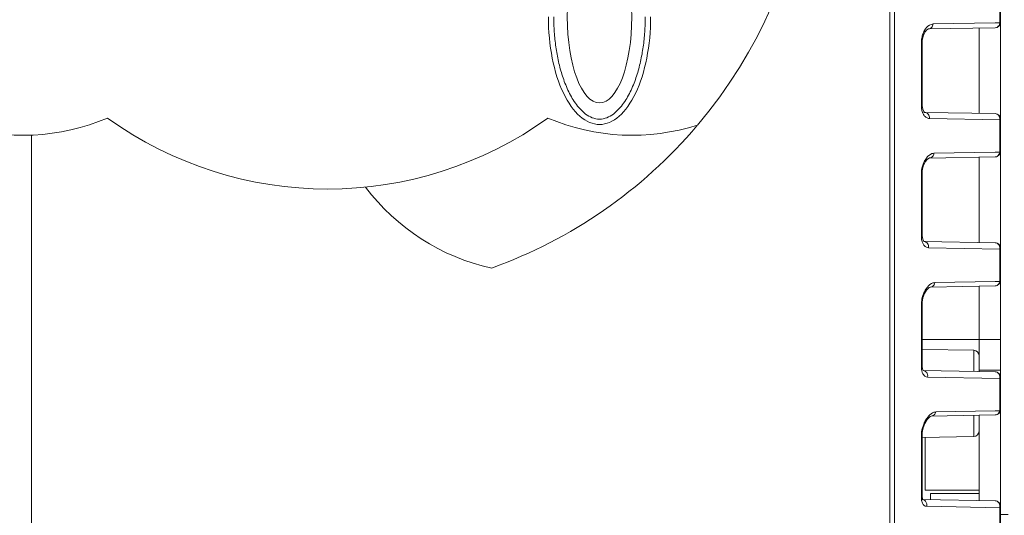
# Model space of a CAD drawing. Header units: millimetres. Extents: x 29170 to 33192, y 579 to 3108.
# Tile 26 of 256: x 30029 to 30121, y 1267 to 1314. Entities that reach past the tile are written whole.
import ezdxf

# ---------------------------------------------------------------- set-up
doc = ezdxf.new("R2010")
doc.units = ezdxf.units.MM
doc.layers.add('细实线', color=7, linetype='Continuous', lineweight=13)
doc.dimstyles.new('ISO-25', dxfattribs={"dimtxt": 15, "dimasz": 14, "dimexe": 3.5, "dimexo": 0, "dimgap": 3.5, "dimtad": 1, "dimtxsty": 'Standard', "dimcen": 2.5, "dimadec": 0, "dimazin": 0, "dimtfac": 1, "dimtmove": 0, "dimatfit": 3, "dimfxl": 1, "dimarcsym": 0})

# ---------------------------------------------------------------- blocks, each defined once
blk = doc.blocks.new('*D49')
at = {"layer": 'Defpoints', "color": 0, "transparency": 16777216}
for p in [(30077.714, 1565.813), (30025.214, 1192.813), (30232.632, 1192.813)]:
    blk.add_point(p, dxfattribs=at)
at = {"layer": '细实线', "color": 0, "lineweight": -2, "transparency": 16777216}
for p, q in [((30077.714, 1565.813), (30236.132, 1565.813)), ((30232.632, 1551.813), (30232.632, 1206.813)), ((30025.214, 1192.813), (30236.132, 1192.813))]:
    blk.add_line(p, q, dxfattribs=at)
at = {"layer": '细实线', "color": 0, "transparency": 16777216}
for points in [[(30230.298, 1551.813), (30234.965, 1551.813), (30232.632, 1565.813)], [(30230.298, 1206.813), (30234.965, 1206.813), (30232.632, 1192.813)]]:
    blk.add_solid(points, dxfattribs=at)
at = {"layer": '细实线', "color": 0, "transparency": 16777216, "insert": (30221.632, 1379.313), "char_height": 15, "attachment_point": 5, "rotation": 90}
blk.add_mtext('373mm', dxfattribs=at)

msp = doc.modelspace()

# ---------------------------------------------------------------- linework, layer by layer
at = {"layer": '细实线'}
for p, q in [((30109.937, 1253.928), (30109.933, 1316.109)), ((30110.361, 1254.06), (30110.361, 1316.916)), ((30120.138, 1316.287), (30120.138, 1313.263)), ((30120.214, 1316.321), (30120.214, 1313.304)), ((30113.236, 1312.692), (30113.135, 1312.527)), ((30119.722, 1312.804), (30113.525, 1312.696)), ((30113.525, 1312.696), (30113.529, 1312.696)), ((30119.715, 1313.255), (30113.941, 1313.157)), ((30118.214, 1304.848), (30118.214, 1312.778)), ((30120.138, 1313.263), (30119.715, 1313.255)), ((30120.214, 1304.321), (30120.214, 1313.304)), ((30112.937, 1311.44), (30112.946, 1311.629)), ((30112.937, 1311.44), (30112.861, 1311.398)), ((30112.861, 1311.398), (30112.861, 1305.595)), ((30112.937, 1311.44), (30112.937, 1305.648)), ((30112.937, 1305.648), (30112.861, 1305.595)), ((30112.939, 1305.56), (30112.937, 1305.648)), ((30119.722, 1304.821), (30113.189, 1304.935)), ((30113.605, 1304.379), (30120.138, 1304.261)), ((30120.138, 1304.261), (30120.138, 1301.237)), ((30120.214, 1304.321), (30120.214, 1301.304)), ((30030.214, 1192.813), (30030.214, 1302.841)), ((30119.722, 1300.804), (30113.609, 1300.697)), ((30113.609, 1300.697), (30113.613, 1300.698)), ((30119.715, 1301.23), (30114.025, 1301.135)), ((30118.214, 1292.848), (30118.214, 1300.778)), ((30120.138, 1301.237), (30119.715, 1301.23)), ((30120.214, 1292.321), (30120.214, 1301.304)), ((30112.948, 1299.516), (30113.041, 1299.945)), ((30112.937, 1299.306), (30112.861, 1299.24)), ((30112.861, 1299.24), (30112.861, 1293.437)), ((30112.937, 1299.306), (30112.948, 1299.516)), ((30112.937, 1299.306), (30112.937, 1293.514)), ((30112.937, 1293.514), (30112.861, 1293.437)), ((30112.938, 1293.447), (30112.937, 1293.514)), ((30119.722, 1292.821), (30113.106, 1292.937)), ((30113.521, 1292.357), (30120.138, 1292.236)), ((30120.214, 1292.321), (30120.214, 1289.304)), ((30120.138, 1292.236), (30120.138, 1289.212)), ((30119.722, 1288.804), (30113.694, 1288.699)), ((30119.716, 1289.205), (30114.109, 1289.112)), ((30118.214, 1283.813), (30118.214, 1288.778)), ((30120.138, 1289.212), (30119.716, 1289.205)), ((30120.214, 1280.321), (30120.214, 1289.304)), ((30113.009, 1287.697), (30113.15, 1288.087)), ((30112.937, 1287.172), (30112.861, 1287.082)), ((30112.861, 1287.082), (30112.861, 1281.279)), ((30112.937, 1287.172), (30112.941, 1287.301)), ((30112.937, 1287.172), (30112.937, 1281.379)), ((30112.941, 1287.301), (30113.009, 1287.697)), ((30112.937, 1283.813), (30118.214, 1283.813)), ((30120.214, 1283.813), (30118.214, 1283.813)), ((30118.214, 1283.813), (30118.214, 1280.848)), ((30117.722, 1282.821), (30112.937, 1282.905)), ((30117.722, 1280.856), (30117.722, 1282.821)), ((30112.937, 1281.379), (30112.861, 1281.279)), ((30112.937, 1281.336), (30112.937, 1281.379)), ((30113.022, 1280.938), (30119.722, 1280.821)), ((30113.033, 1280.936), (30113.037, 1280.935)), ((30120.214, 1280.967), (30118.214, 1280.967)), ((30113.438, 1280.335), (30120.138, 1280.21)), ((30120.149, 1280.317), (30120.138, 1280.209)), ((30120.138, 1280.21), (30120.138, 1277.186)), ((30120.214, 1280.321), (30120.214, 1277.304)), ((30119.722, 1276.804), (30113.778, 1276.7)), ((30119.717, 1277.179), (30114.193, 1277.09)), ((30117.722, 1274.804), (30117.722, 1276.769)), ((30118.214, 1276.778), (30118.214, 1268.848)), ((30120.138, 1277.186), (30119.717, 1277.179)), ((30120.214, 1277.304), (30120.214, 1268.321)), ((30113.021, 1275.598), (30113.179, 1276.015)), ((30113.486, 1276.649), (30113.358, 1276.479)), ((30112.937, 1275.037), (30112.861, 1274.924)), ((30112.937, 1275.038), (30112.943, 1275.183)), ((30112.937, 1275.038), (30112.937, 1269.245)), ((30112.943, 1275.183), (30113.021, 1275.598)), ((30112.861, 1274.924), (30112.861, 1269.121)), ((30117.722, 1274.804), (30112.942, 1274.721)), ((30113.214, 1269.813), (30113.214, 1274.725)), ((30118.214, 1269.813), (30113.214, 1269.813)), ((30113.714, 1269.512), (30118.214, 1269.512)), ((30113.714, 1268.926), (30113.714, 1269.512)), ((30112.937, 1269.245), (30112.861, 1269.121)), ((30119.722, 1268.821), (30112.931, 1268.94)), ((30112.963, 1269.006), (30112.937, 1269.245)), ((30113, 1268.916), (30112.963, 1269.006)), ((30112.998, 1268.917), (30113, 1268.916)), ((30113.354, 1268.313), (30120.138, 1268.185)), ((30120.138, 1268.185), (30120.138, 1265.161)), ((30120.214, 1268.321), (30120.214, 1265.304)), ((30120.214, 1267.563), (30120.914, 1267.563))]:
    msp.add_line(p, q, dxfattribs=at)
for points in [[(30113.184, 1312.386), (30113.374, 1312.619), (30113.51, 1312.694), (30113.529, 1312.696)], [(30112.946, 1311.629), (30113.028, 1312.034), (30113.184, 1312.386)], [(30113.189, 1304.935), (30113.165, 1304.943), (30113.086, 1305.022), (30112.989, 1305.24), (30112.939, 1305.56)], [(30113.041, 1299.945), (30113.213, 1300.328), (30113.428, 1300.597), (30113.591, 1300.695), (30113.613, 1300.698)], [(30113.106, 1292.937), (30113.102, 1292.937), (30113.059, 1292.982), (30112.981, 1293.158), (30112.938, 1293.447)], [(30113.15, 1288.087), (30113.346, 1288.417), (30113.56, 1288.635), (30113.599, 1288.661)], [(30113.599, 1288.661), (30113.688, 1288.698), (30113.696, 1288.699)], [(30113.037, 1280.935), (30113.03, 1280.947), (30112.972, 1281.081), (30112.937, 1281.336)], [(30113.179, 1276.015), (30113.397, 1276.377), (30113.636, 1276.627), (30113.68, 1276.657)], [(30113.68, 1276.657), (30113.776, 1276.7), (30113.781, 1276.7)], [(30112.986, 1268.939), (30112.983, 1268.947), (30112.978, 1268.969)]]:
    msp.add_lwpolyline(points, dxfattribs=at)
for centre, radius, start, end in [((30057.714, 1332.813), 45, 319.78686, 26.10891), ((30114.945, 1311.553), 2.055, 151.72746, 156.45025), ((30119.714, 1313.304), 0.5, 271, 0), ((30115.357, 1311.396), 2.496, 169.56412, 179.93339), ((30115.097, 1305.593), 2.236, 179.96059, 184.99006), ((30029.429, 1322.813), 20, 252.30232, 293.05454), ((30057.714, 1332.813), 35, 234.24316, 305.75684), ((30085.998, 1322.813), 20, 246.94546, 287.69768), ((30119.714, 1304.321), 0.5, 0, 89), ((30119.575, 1304.322), 0.566, 353.7607, 358.82395), ((30057.714, 1332.813), 45, 289.78686, 319.65327), ((30119.714, 1301.304), 0.5, 271, 0), ((30115.471, 1299.226), 2.61, 158.01633, 165.82887), ((30115.186, 1299.24), 2.325, 178.30944, 179.99261), ((30077.209, 1310.01), 20, 216.94546, 257.69768), ((30119.714, 1292.321), 0.5, 0, 89), ((30119.578, 1292.322), 0.566, 351.18222, 359.16263), ((30114.953, 1287.438), 1.982, 140.59328, 145.22808), ((30119.714, 1289.304), 0.5, 271, 0), ((30115.704, 1287.011), 2.849, 157.86995, 165.45094), ((30115.192, 1287.272), 2.273, 145.22605, 150.00059), ((30115.093, 1287.082), 2.232, 177.6302, 179.98492), ((30117.714, 1282.321), 0.5, 0, 89), ((30119.714, 1280.321), 0.5, 0, 89), ((30119.714, 1277.304), 0.5, 271, 0), ((30115.968, 1274.772), 3.122, 157.64273, 161.2249), ((30115.028, 1275.374), 2.001, 138.51171, 140.3943), ((30114.973, 1274.923), 2.112, 176.8413, 179.96637), ((30117.714, 1275.304), 0.5, 271, 0), ((30112.932, 1268.564), 0.376, 79.35731, 88.93149), ((30119.714, 1268.321), 0.5, 0.00001, 89)]:
    msp.add_arc(centre, radius, start, end, dxfattribs=at)
msp.add_ellipse((30082.964, 1313.813), major_axis=(0, 8), ratio=0.375, dxfattribs=at)
for points in [[(30078.214, 1313.813), (30078.214, 1312.504), (30078.461, 1309.886), (30079.517, 1306.558), (30081.099, 1304.333), (30082.964, 1303.552), (30084.829, 1304.333), (30086.41, 1306.558), (30087.466, 1309.886), (30087.714, 1312.504), (30087.714, 1313.813)], [(30119.922, 1312.867), (30119.864, 1312.828), (30119.792, 1312.805), (30119.722, 1312.804)], [(30120.072, 1313.032), (30120.037, 1312.967), (30119.984, 1312.908), (30119.922, 1312.867)], [(30120.138, 1313.262), (30120.13, 1313.183), (30120.11, 1313.103), (30120.072, 1313.032)], [(30113.115, 1304.66), (30113.146, 1304.618), (30113.181, 1304.578), (30113.219, 1304.542)], [(30113.219, 1304.542), (30113.254, 1304.51), (30113.293, 1304.48), (30113.335, 1304.456)], [(30113.335, 1304.456), (30113.415, 1304.409), (30113.511, 1304.381), (30113.605, 1304.379)], [(30113.325, 1300.695), (30113.279, 1300.635), (30113.238, 1300.572), (30113.199, 1300.507)], [(30119.916, 1300.863), (30119.859, 1300.827), (30119.79, 1300.805), (30119.722, 1300.804)], [(30120.066, 1301.018), (30120.03, 1300.956), (30119.977, 1300.901), (30119.916, 1300.863)], [(30120.138, 1301.237), (30120.127, 1301.161), (30120.104, 1301.084), (30120.066, 1301.018)], [(30112.94, 1299.865), (30112.894, 1299.684), (30112.867, 1299.496), (30112.862, 1299.309)], [(30113.199, 1300.507), (30113.142, 1300.41), (30113.093, 1300.308), (30113.051, 1300.203)], [(30112.861, 1293.437), (30112.861, 1293.334), (30112.867, 1293.232), (30112.883, 1293.131)], [(30112.883, 1293.131), (30112.893, 1293.066), (30112.907, 1293.001), (30112.925, 1292.938)], [(30113.084, 1292.602), (30113.136, 1292.531), (30113.202, 1292.468), (30113.278, 1292.424)], [(30113.278, 1292.424), (30113.351, 1292.383), (30113.437, 1292.359), (30113.521, 1292.357)], [(30113.694, 1288.699), (30113.76, 1288.7), (30113.827, 1288.72), (30113.884, 1288.754)], [(30113.884, 1288.754), (30113.944, 1288.79), (30113.995, 1288.843), (30114.033, 1288.902)], [(30114.033, 1288.902), (30114.072, 1288.966), (30114.098, 1289.039), (30114.109, 1289.112)], [(30119.911, 1288.859), (30119.855, 1288.825), (30119.788, 1288.805), (30119.722, 1288.804)], [(30120.06, 1289.004), (30120.023, 1288.946), (30119.971, 1288.894), (30119.911, 1288.859)], [(30120.138, 1289.211), (30120.124, 1289.139), (30120.099, 1289.066), (30120.06, 1289.004)], [(30113.223, 1288.408), (30113.163, 1288.304), (30113.111, 1288.195), (30113.065, 1288.084)], [(30112.947, 1287.726), (30112.9, 1287.546), (30112.87, 1287.36), (30112.862, 1287.174)], [(30112.861, 1281.279), (30112.861, 1281.184), (30112.867, 1281.088), (30112.882, 1280.995)], [(30113.179, 1280.42), (30113.253, 1280.368), (30113.347, 1280.337), (30113.438, 1280.335)], [(30113.964, 1276.752), (30114.082, 1276.82), (30114.167, 1276.956), (30114.193, 1277.09)], [(30119.907, 1276.855), (30119.851, 1276.823), (30119.786, 1276.805), (30119.722, 1276.804)], [(30120.054, 1276.99), (30120.016, 1276.935), (30119.965, 1276.888), (30119.907, 1276.855)], [(30120.138, 1277.185), (30120.122, 1277.116), (30120.095, 1277.048), (30120.054, 1276.99)], [(30120.202, 1277.256), (30120.188, 1277.228), (30120.164, 1277.204), (30120.138, 1277.185)], [(30120.214, 1277.304), (30120.214, 1277.288), (30120.209, 1277.271), (30120.202, 1277.256)], [(30113.781, 1276.7), (30113.844, 1276.702), (30113.909, 1276.721), (30113.964, 1276.752)], [(30113.012, 1275.777), (30112.932, 1275.539), (30112.877, 1275.29), (30112.864, 1275.039)], [(30112.861, 1269.121), (30112.861, 1269.028), (30112.867, 1268.936), (30112.883, 1268.845)], [(30112.958, 1268.6), (30112.976, 1268.562), (30112.997, 1268.525), (30113.022, 1268.491)], [(30113.001, 1268.933), (30113.068, 1268.921), (30113.134, 1268.89), (30113.186, 1268.847)], [(30113.186, 1268.847), (30113.26, 1268.787), (30113.315, 1268.701), (30113.343, 1268.61)], [(30113.343, 1268.61), (30113.373, 1268.516), (30113.377, 1268.41), (30113.354, 1268.313)], [(30120.155, 1268.32), (30120.155, 1268.274), (30120.149, 1268.228), (30120.138, 1268.183)]]:
    msp.add_open_spline(points, degree=3, dxfattribs=at)
for points, knots in [([(30078.714, 1313.813), (30078.714, 1313.348), (30078.745, 1312.417), (30078.889, 1311.028), (30079.136, 1309.653), (30079.499, 1308.304), (30080, 1307), (30080.567, 1305.977), (30081.146, 1305.247), (30081.659, 1304.769), (30082.265, 1304.41), (30082.964, 1304.264), (30083.662, 1304.41), (30084.269, 1304.769), (30084.782, 1305.247), (30085.36, 1305.977), (30085.927, 1307), (30086.429, 1308.304), (30086.792, 1309.653), (30087.038, 1311.028), (30087.182, 1312.417), (30087.214, 1313.348), (30087.214, 1313.813)], [0, 0, 0, 0, 0.062533, 0.125063, 0.18759, 0.250111, 0.312617, 0.375085, 0.406343, 0.437597, 0.468831, 0.499999, 0.531168, 0.562402, 0.593657, 0.624916, 0.687383, 0.74989, 0.81241, 0.874937, 0.937467, 1, 1, 1, 1]), ([(30113.941, 1313.157), (30113.878, 1313.156), (30113.59, 1313.103), (30113.363, 1312.878), (30113.236, 1312.692)], [0, 0, 0, 0, 0.216283, 1, 1, 1, 1]), ([(30113.529, 1312.696), (30113.633, 1312.699), (30113.855, 1312.814), (30113.933, 1313.041), (30113.941, 1313.157)], [0, 0, 0, 0, 0.472791, 1, 1, 1, 1]), ([(30120.214, 1313.304), (30120.214, 1313.3), (30120.197, 1313.273), (30120.163, 1313.269), (30120.138, 1313.262)], [0, 0, 0, 0, 0.134007, 1, 1, 1, 1]), ([(30113.061, 1312.374), (30113.043, 1312.334), (30112.975, 1312.164), (30112.927, 1311.985), (30112.902, 1311.848)], [0, 0, 0, 0, 0.239557, 1, 1, 1, 1]), ([(30112.869, 1305.399), (30112.873, 1305.357), (30112.891, 1305.2), (30112.929, 1305.045), (30112.969, 1304.936)], [0, 0, 0, 0, 0.266253, 1, 1, 1, 1]), ([(30112.969, 1304.936), (30112.979, 1304.91), (30113.019, 1304.813), (30113.07, 1304.721), (30113.115, 1304.66)], [0, 0, 0, 0, 0.267758, 1, 1, 1, 1]), ([(30113.19, 1304.935), (30113.308, 1304.933), (30113.561, 1304.785), (30113.618, 1304.512), (30113.605, 1304.379)], [0, 0, 0, 0, 0.471314, 1, 1, 1, 1]), ([(30119.722, 1304.821), (30119.835, 1304.819), (30120.074, 1304.688), (30120.144, 1304.436), (30120.141, 1304.31)], [0, 0, 0, 0, 0.472105, 1, 1, 1, 1]), ([(30120.138, 1304.26), (30120.149, 1304.265), (30120.178, 1304.276), (30120.214, 1304.3), (30120.214, 1304.321)], [0, 0, 0, 0, 0.358979, 1, 1, 1, 1]), ([(30114.025, 1301.135), (30113.964, 1301.134), (30113.683, 1301.081), (30113.458, 1300.871), (30113.325, 1300.695)], [0, 0, 0, 0, 0.214751, 1, 1, 1, 1]), ([(30113.613, 1300.698), (30113.714, 1300.7), (30113.929, 1300.807), (30114.013, 1301.023), (30114.025, 1301.135)], [0, 0, 0, 0, 0.474261, 1, 1, 1, 1]), ([(30120.214, 1301.304), (30120.214, 1301.298), (30120.202, 1301.263), (30120.164, 1301.248), (30120.138, 1301.237)], [0, 0, 0, 0, 0.174624, 1, 1, 1, 1]), ([(30112.925, 1292.938), (30112.935, 1292.906), (30112.973, 1292.788), (30113.03, 1292.675), (30113.084, 1292.602)], [0, 0, 0, 0, 0.273585, 1, 1, 1, 1]), ([(30113.106, 1292.937), (30113.229, 1292.935), (30113.489, 1292.778), (30113.541, 1292.493), (30113.521, 1292.357)], [0, 0, 0, 0, 0.472213, 1, 1, 1, 1]), ([(30119.722, 1292.821), (30119.835, 1292.819), (30120.075, 1292.69), (30120.146, 1292.439), (30120.144, 1292.313)], [0, 0, 0, 0, 0.4735, 1, 1, 1, 1]), ([(30120.138, 1292.235), (30120.149, 1292.241), (30120.182, 1292.26), (30120.214, 1292.295), (30120.214, 1292.321)], [0, 0, 0, 0, 0.326425, 1, 1, 1, 1]), ([(30114.109, 1289.112), (30114.051, 1289.111), (30113.778, 1289.06), (30113.558, 1288.862), (30113.422, 1288.696)], [0, 0, 0, 0, 0.212656, 1, 1, 1, 1]), ([(30120.214, 1289.304), (30120.214, 1289.276), (30120.183, 1289.239), (30120.149, 1289.217), (30120.138, 1289.211)], [0, 0, 0, 0, 0.680284, 1, 1, 1, 1]), ([(30112.882, 1280.995), (30112.888, 1280.959), (30112.913, 1280.829), (30112.958, 1280.702), (30113.006, 1280.618)], [0, 0, 0, 0, 0.275752, 1, 1, 1, 1]), ([(30113.006, 1280.618), (30113.018, 1280.597), (30113.065, 1280.523), (30113.126, 1280.457), (30113.179, 1280.42)], [0, 0, 0, 0, 0.271404, 1, 1, 1, 1]), ([(30113.022, 1280.938), (30113.149, 1280.936), (30113.418, 1280.772), (30113.464, 1280.474), (30113.438, 1280.335)], [0, 0, 0, 0, 0.473633, 1, 1, 1, 1]), ([(30119.722, 1280.821), (30119.836, 1280.819), (30120.076, 1280.693), (30120.15, 1280.441), (30120.149, 1280.317)], [0, 0, 0, 0, 0.475441, 1, 1, 1, 1]), ([(30120.138, 1280.209), (30120.149, 1280.217), (30120.185, 1280.244), (30120.214, 1280.289), (30120.214, 1280.321)], [0, 0, 0, 0, 0.302743, 1, 1, 1, 1]), ([(30114.193, 1277.09), (30114.138, 1277.089), (30113.877, 1277.039), (30113.665, 1276.854), (30113.528, 1276.699)], [0, 0, 0, 0, 0.21003, 1, 1, 1, 1]), ([(30113.358, 1276.479), (30113.332, 1276.441), (30113.226, 1276.275), (30113.138, 1276.098), (30113.081, 1275.959)], [0, 0, 0, 0, 0.237431, 1, 1, 1, 1]), ([(30112.883, 1268.845), (30112.887, 1268.822), (30112.905, 1268.738), (30112.932, 1268.656), (30112.958, 1268.6)], [0, 0, 0, 0, 0.269789, 1, 1, 1, 1]), ([(30119.722, 1268.821), (30119.836, 1268.819), (30120.078, 1268.696), (30120.156, 1268.444), (30120.155, 1268.32)], [0, 0, 0, 0, 0.477942, 1, 1, 1, 1]), ([(30113.022, 1268.491), (30113.043, 1268.463), (30113.128, 1268.367), (30113.261, 1268.315), (30113.354, 1268.313)], [0, 0, 0, 0, 0.273012, 1, 1, 1, 1]), ([(30120.138, 1268.183), (30120.149, 1268.193), (30120.188, 1268.23), (30120.214, 1268.283), (30120.214, 1268.321)], [0, 0, 0, 0, 0.286032, 1, 1, 1, 1])]:
    msp.add_open_spline(points, degree=3, knots=knots, dxfattribs=at)

# ---------------------------------------------------------------- dimensions: what is measured, and where the dimension line sits
dim = msp.add_linear_dim(base=(30232.632, 1192.813), p1=(30077.714, 1565.813), p2=(30025.214, 1192.813), angle=90, text='<>mm', dimstyle='ISO-25', dxfattribs=at)
dim.commit()
dim.dimension.update_dxf_attribs({"geometry": '*D49', "text_midpoint": (30221.632, 1379.313)})

doc.saveas('drawing.dxf')
